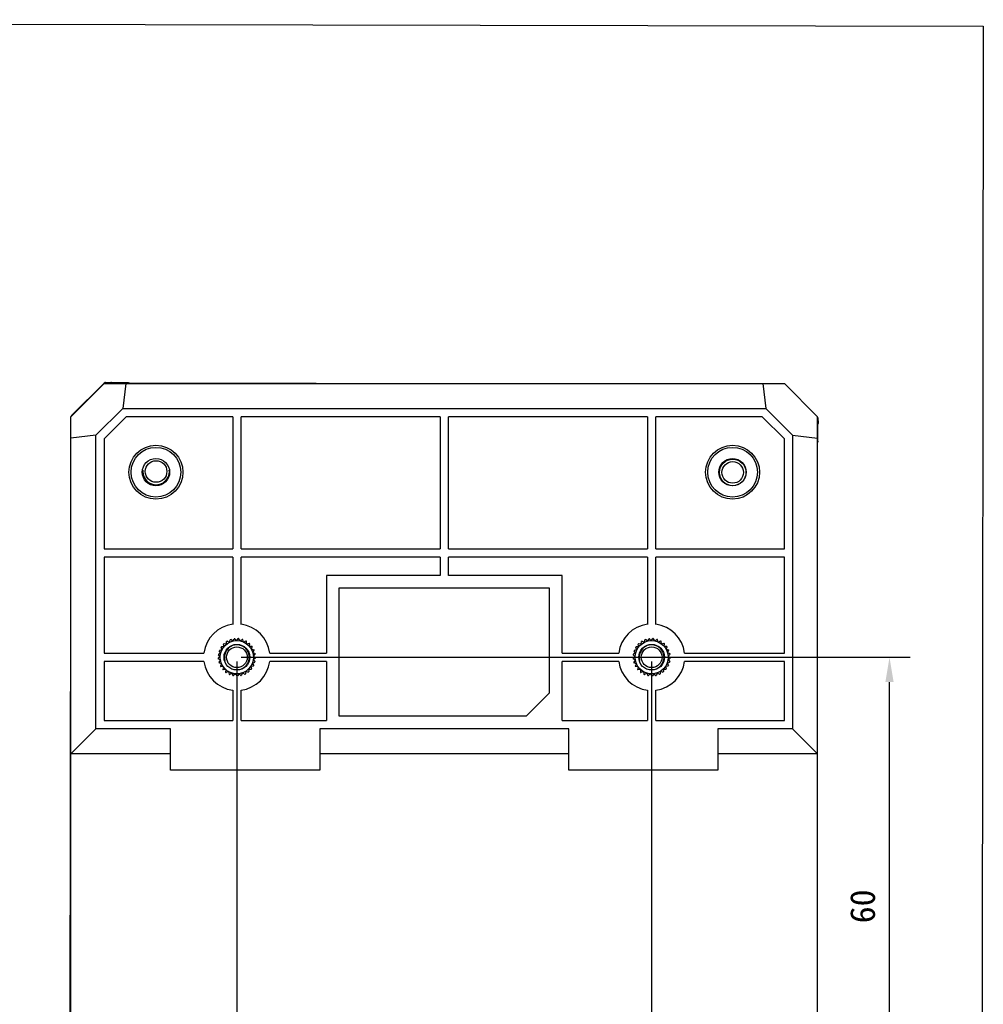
# Model space of a CAD drawing. Header units: millimetres. Extents: x -8 to 1187, y 463 to 992.
# Tile 13 of 13: x 260 to 376, y 582 to 701. Entities that reach past the tile are written whole.
import ezdxf

# ---------------------------------------------------------------- set-up
doc = ezdxf.new("R2010")
doc.units = ezdxf.units.MM
doc.header["$LTSCALE"] = 32.67
doc.header["$PDMODE"] = 3
doc.header["$PDSIZE"] = 8
doc.layers.get('0').update_dxf_attribs({"linetype": 'CONTINUOUS'})
doc.layers.get('Defpoints').update_dxf_attribs({"linetype": 'CONTINUOUS'})
doc.layers.add('00_COMPONENTS', color=7, linetype='CONTINUOUS')
doc.layers.add('51__DRAFT_DIMS', color=7, linetype='CONTINUOUS')
doc.styles.get("Standard").update_dxf_attribs({"font": 'simfang.ttf'})
doc.dimstyles.new('DIMSTYLE_1', dxfattribs={"dimtxt": 3, "dimasz": 3, "dimexe": 2.5, "dimexo": 0.5, "dimgap": 0.75, "dimtad": 1, "dimdsep": 46, "dimtxsty": 'STANDARD', "dimblk": '_FILLED', "dimblk1": '_FILLED', "dimblk2": '_FILLED', "dimcen": 0.09, "dimclrt": 256, "dimazin": 2, "dimtp": 0.3, "dimtm": 0.3, "dimtfac": 1, "dimtofl": 0, "dimtmove": 0, "dimatfit": 3, "dimldrblk": '_FILLED', "dimfxl": 1, "dimtolj": 1, "dimarcsym": 0})

# ---------------------------------------------------------------- blocks, each defined once
blk = doc.blocks.new('_FILLED')
at = {"color": 0, "linetype": 'ByBlock'}
blk.add_solid([(0, 0), (-1, 0.167), (-1, -0.167)], dxfattribs=at)
blk = doc.blocks.new('*D15')
at = {"layer": '51__DRAFT_DIMS', "color": 0, "lineweight": -2}
for p, q in [((285.85, 623.36), (285.85, 506.36)), ((335.85, 623.36), (335.85, 506.36)), ((288.85, 508.86), (332.85, 508.86))]:
    blk.add_line(p, q, dxfattribs=at)
at = {"layer": 'Defpoints', "color": 0}
for p in [(285.85, 623.86), (335.85, 623.86), (335.85, 508.86)]:
    blk.add_point(p, dxfattribs=at)
at = {"layer": '51__DRAFT_DIMS', "color": 0, "linetype": 'ByBlock', "lineweight": -2, "xscale": 3, "yscale": 3, "zscale": 3, "rotation": 180}
blk.add_blockref('_FILLED', (285.85, 508.86), dxfattribs=at)
at = {"layer": '51__DRAFT_DIMS', "color": 0, "linetype": 'ByBlock', "lineweight": -2, "xscale": 3, "yscale": 3, "zscale": 3}
blk.add_blockref('_FILLED', (335.85, 508.86), dxfattribs=at)
at = {"layer": '51__DRAFT_DIMS', "insert": (310.85, 513.61), "char_height": 3, "attachment_point": 2, "line_spacing_factor": 0.9}
blk.add_mtext('\\A1;50', dxfattribs=at)
blk = doc.blocks.new('*D16')
at = {"layer": '51__DRAFT_DIMS', "color": 0, "lineweight": -2}
for p, q in [((286.35, 623.86), (367.03, 623.86)), ((364.53, 566.86), (364.53, 620.86)), ((286.35, 563.86), (367.03, 563.86))]:
    blk.add_line(p, q, dxfattribs=at)
at = {"layer": 'Defpoints', "color": 0}
for p in [(285.85, 623.86), (364.53, 623.86), (285.85, 563.86)]:
    blk.add_point(p, dxfattribs=at)
at = {"layer": '51__DRAFT_DIMS', "color": 0, "linetype": 'ByBlock', "lineweight": -2, "xscale": 3, "yscale": 3, "zscale": 3}
for p, rotation in [((364.53, 623.86), 90), ((364.53, 563.86), 270)]:
    blk.add_blockref('_FILLED', p, dxfattribs=dict(at, rotation=rotation))
at = {"layer": '51__DRAFT_DIMS', "insert": (359.78, 593.83), "char_height": 3, "attachment_point": 2, "rotation": 90, "line_spacing_factor": 0.9}
blk.add_mtext('\\A1;60', dxfattribs=at)

msp = doc.modelspace()

# ---------------------------------------------------------------- linework, layer by layer
msp.add_lwpolyline([(-8.144, 700.725), (375.839, 699.953), (375.598, 463.315), (-8.385, 464.087)], close=True)
at = {"layer": '00_COMPONENTS'}
for p, q in [((269.854, 656.861), (265.854, 652.861)), ((269.845, 656.911), (265.927, 653.005)), ((269.854, 656.861), (351.854, 656.861)), ((269.997, 656.974), (270.672, 656.998)), ((270.672, 656.995), (270.672, 656.998)), ((270.672, 656.995), (270.672, 656.998)), ((270.672, 656.953), (270.672, 656.995)), ((270.673, 656.861), (270.672, 656.953)), ((272.666, 656.949), (270.765, 656.952)), ((272.461, 656.861), (272.097, 653.861)), ((272.671, 656.949), (272.67, 656.949)), ((272.693, 656.949), (272.671, 656.949)), ((272.729, 656.95), (272.693, 656.949)), ((272.786, 656.951), (272.729, 656.95)), ((272.903, 656.949), (317.954, 656.878)), ((319.754, 656.875), (320.354, 656.874)), ((349.248, 656.861), (349.611, 653.861)), ((355.854, 652.861), (351.854, 656.861)), ((272.097, 653.861), (268.854, 650.618)), ((272.097, 653.861), (349.611, 653.861)), ((352.854, 650.618), (349.611, 653.861)), ((265.854, 530.861), (265.854, 652.861)), ((269.854, 650.204), (272.511, 652.861)), ((285.354, 652.861), (272.511, 652.861)), ((285.354, 652.861), (285.354, 636.918)), ((286.354, 636.918), (286.354, 652.861)), ((310.354, 652.861), (286.354, 652.861)), ((310.354, 652.861), (310.354, 636.918)), ((311.354, 636.918), (311.354, 652.861)), ((335.354, 652.861), (311.354, 652.861)), ((335.354, 652.861), (335.354, 636.918)), ((336.354, 636.918), (336.354, 652.861)), ((349.197, 652.861), (336.354, 652.861)), ((349.197, 652.861), (351.854, 650.204)), ((355.854, 530.861), (355.854, 652.861)), ((355.854, 652.037), (355.916, 652.038)), ((355.87, 650.044), (355.873, 651.945)), ((355.895, 652.713), (355.919, 652.038)), ((355.916, 652.038), (355.919, 652.038)), ((355.916, 652.038), (355.919, 652.038)), ((268.854, 650.618), (265.854, 650.254)), ((268.854, 615.237), (268.854, 650.618)), ((352.854, 650.618), (352.854, 615.237)), ((352.854, 650.618), (355.854, 650.254)), ((269.854, 650.204), (269.854, 636.918)), ((351.854, 636.918), (351.854, 650.204)), ((355.87, 650.039), (355.87, 650.039)), ((355.87, 650.017), (355.87, 650.039)), ((355.871, 649.98), (355.87, 650.017)), ((355.872, 649.924), (355.871, 649.98)), ((269.854, 636.918), (285.354, 636.918)), ((286.354, 636.918), (310.354, 636.918)), ((311.354, 636.918), (335.354, 636.918)), ((336.354, 636.918), (351.854, 636.918)), ((269.854, 635.918), (269.854, 624.361)), ((285.354, 635.918), (269.854, 635.918)), ((285.354, 635.918), (285.354, 627.829)), ((286.354, 627.829), (286.354, 635.918)), ((310.354, 635.918), (286.354, 635.918)), ((310.354, 635.918), (310.354, 633.726)), ((311.354, 633.726), (311.354, 635.918)), ((335.354, 635.918), (311.354, 635.918)), ((335.354, 635.918), (335.354, 627.829)), ((336.354, 627.829), (336.354, 635.918)), ((351.854, 635.918), (336.354, 635.918)), ((351.854, 624.361), (351.854, 635.918)), ((265.697, 533.982), (265.854, 633.232)), ((296.646, 633.726), (296.646, 624.361)), ((310.354, 633.726), (296.646, 633.726)), ((325.062, 633.726), (311.354, 633.726)), ((325.062, 624.361), (325.062, 633.726)), ((298.154, 632.181), (298.154, 616.781)), ((323.554, 632.181), (298.154, 632.181)), ((323.554, 619.581), (323.554, 632.181)), ((284.611, 625.428), (284.62, 625.742)), ((284.977, 625.658), (284.689, 625.786)), ((284.977, 625.658), (285.053, 625.963)), ((285.384, 625.805), (285.131, 625.991)), ((285.384, 625.805), (285.523, 626.086)), ((285.813, 625.86), (285.605, 626.097)), ((285.813, 625.86), (286.01, 626.105)), ((286.243, 625.823), (286.092, 626.098)), ((286.243, 625.823), (286.489, 626.02)), ((286.656, 625.693), (286.567, 625.995)), ((286.656, 625.693), (286.938, 625.833)), ((287.031, 625.478), (287.009, 625.792)), ((334.611, 625.428), (334.62, 625.742)), ((334.977, 625.658), (334.689, 625.786)), ((334.977, 625.658), (335.053, 625.963)), ((335.384, 625.805), (335.131, 625.991)), ((335.384, 625.805), (335.523, 626.086)), ((335.813, 625.86), (335.605, 626.097)), ((335.813, 625.86), (336.01, 626.105)), ((336.243, 625.823), (336.092, 626.098)), ((336.243, 625.823), (336.489, 626.02)), ((336.656, 625.693), (336.567, 625.995)), ((336.656, 625.693), (336.938, 625.833)), ((337.031, 625.478), (337.009, 625.792)), ((283.916, 624.356), (283.733, 624.611)), ((284.068, 624.761), (283.762, 624.689)), ((284.068, 624.761), (283.944, 625.05)), ((284.303, 625.124), (283.989, 625.119)), ((284.303, 625.124), (284.244, 625.432)), ((284.611, 625.428), (284.303, 625.491)), ((287.031, 625.478), (287.336, 625.554)), ((287.351, 625.187), (287.397, 625.498)), ((287.351, 625.187), (287.666, 625.195)), ((287.601, 624.834), (287.713, 625.128)), ((287.601, 624.834), (287.91, 624.775)), ((287.77, 624.436), (287.942, 624.699)), ((287.77, 624.436), (288.059, 624.312)), ((333.916, 624.356), (333.733, 624.611)), ((334.068, 624.761), (333.762, 624.689)), ((334.068, 624.761), (333.944, 625.05)), ((334.303, 625.124), (333.989, 625.119)), ((334.303, 625.124), (334.244, 625.432)), ((334.611, 625.428), (334.303, 625.491)), ((337.031, 625.478), (337.336, 625.554)), ((337.351, 625.187), (337.397, 625.498)), ((337.351, 625.187), (337.666, 625.195)), ((337.601, 624.834), (337.713, 625.128)), ((337.601, 624.834), (337.91, 624.775)), ((337.77, 624.436), (337.942, 624.699)), ((337.77, 624.436), (338.059, 624.312)), ((269.854, 624.361), (281.886, 624.361)), ((269.854, 623.361), (269.854, 616.237)), ((281.886, 623.361), (269.854, 623.361)), ((283.855, 623.928), (283.608, 623.734)), ((283.888, 623.496), (283.614, 623.651)), ((283.855, 623.928), (283.621, 624.138)), ((283.916, 624.356), (283.633, 624.219)), ((283.888, 623.496), (283.688, 623.254)), ((287.727, 623.159), (288.024, 623.264)), ((287.834, 623.578), (288.101, 623.744)), ((287.834, 623.578), (288.044, 623.344)), ((287.849, 624.011), (288.074, 624.23)), ((287.849, 624.011), (288.104, 623.827)), ((289.823, 624.361), (296.646, 624.361)), ((296.646, 623.361), (289.823, 623.361)), ((296.646, 623.361), (296.646, 616.237)), ((325.062, 624.361), (331.886, 624.361)), ((325.062, 616.237), (325.062, 623.361)), ((331.886, 623.361), (325.062, 623.361)), ((333.855, 623.928), (333.608, 623.734)), ((333.888, 623.496), (333.614, 623.651)), ((333.855, 623.928), (333.621, 624.138)), ((333.916, 624.356), (333.633, 624.219)), ((333.888, 623.496), (333.688, 623.254)), ((337.727, 623.159), (338.024, 623.264)), ((337.834, 623.578), (338.101, 623.744)), ((337.834, 623.578), (338.044, 623.344)), ((337.849, 624.011), (338.074, 624.23)), ((337.849, 624.011), (338.104, 623.827)), ((339.823, 624.361), (351.854, 624.361)), ((351.854, 623.361), (339.823, 623.361)), ((351.854, 616.237), (351.854, 623.361)), ((284.012, 623.082), (283.711, 623.174)), ((284.012, 623.082), (283.869, 622.802)), ((284.222, 622.704), (283.909, 622.73)), ((284.222, 622.704), (284.143, 622.4)), ((284.509, 622.381), (284.198, 622.338)), ((284.509, 622.381), (284.497, 622.066)), ((284.859, 622.126), (284.564, 622.018)), ((284.859, 622.126), (284.914, 621.817)), ((286.921, 622.169), (286.878, 621.857)), ((286.921, 622.169), (287.22, 622.073)), ((287.259, 622.438), (287.285, 622.124)), ((287.259, 622.438), (287.573, 622.408)), ((287.532, 622.773), (287.845, 622.812)), ((287.532, 622.773), (287.625, 622.472)), ((287.727, 623.159), (287.882, 622.886)), ((334.012, 623.082), (333.711, 623.174)), ((334.012, 623.082), (333.869, 622.802)), ((334.222, 622.704), (333.909, 622.73)), ((334.222, 622.704), (334.143, 622.4)), ((334.509, 622.381), (334.198, 622.338)), ((334.509, 622.381), (334.497, 622.066)), ((334.859, 622.126), (334.564, 622.018)), ((334.859, 622.126), (334.914, 621.817)), ((336.921, 622.169), (336.878, 621.857)), ((336.921, 622.169), (337.22, 622.073)), ((337.259, 622.438), (337.285, 622.124)), ((337.259, 622.438), (337.573, 622.408)), ((337.532, 622.773), (337.845, 622.812)), ((337.532, 622.773), (337.625, 622.472)), ((337.727, 623.159), (337.882, 622.886)), ((285.255, 621.953), (284.99, 621.783)), ((285.255, 621.953), (285.376, 621.662)), ((285.679, 621.868), (285.457, 621.646)), ((285.679, 621.868), (285.86, 621.611)), ((286.112, 621.877), (285.942, 621.613)), ((286.112, 621.877), (286.343, 621.665)), ((286.532, 621.979), (286.423, 621.684)), ((286.532, 621.979), (286.804, 621.821)), ((335.255, 621.953), (334.99, 621.783)), ((335.255, 621.953), (335.376, 621.662)), ((335.679, 621.868), (335.457, 621.646)), ((335.679, 621.868), (335.86, 621.611)), ((336.112, 621.877), (335.942, 621.613)), ((336.112, 621.877), (336.343, 621.665)), ((336.532, 621.979), (336.423, 621.684)), ((336.532, 621.979), (336.804, 621.821)), ((285.354, 619.892), (285.354, 616.237)), ((286.354, 616.237), (286.354, 619.892)), ((335.354, 619.892), (335.354, 616.237)), ((336.354, 616.237), (336.354, 619.892)), ((323.554, 619.581), (320.754, 616.781)), ((269.854, 616.237), (285.354, 616.237)), ((286.354, 616.237), (296.646, 616.237)), ((298.154, 616.781), (320.754, 616.781)), ((325.062, 616.237), (335.354, 616.237)), ((336.354, 616.237), (351.854, 616.237)), ((268.854, 615.237), (265.854, 612.237)), ((277.854, 615.237), (268.854, 615.237)), ((277.854, 610.235), (277.854, 615.237)), ((295.854, 615.237), (295.854, 610.235)), ((325.854, 615.237), (295.854, 615.237)), ((325.854, 610.235), (325.854, 615.237)), ((343.854, 615.237), (343.854, 610.235)), ((352.854, 615.237), (343.854, 615.237)), ((355.854, 612.237), (352.854, 615.237)), ((277.854, 612.237), (265.854, 612.237)), ((325.854, 612.237), (295.854, 612.237)), ((355.854, 612.237), (343.854, 612.237)), ((295.854, 610.235), (277.854, 610.235)), ((343.854, 610.235), (325.854, 610.235))]:
    msp.add_line(p, q, dxfattribs=at)
for centre, radius in [((276.097, 646.168), 3.253), ((345.611, 646.168), 3.253), ((276.097, 646.168), 2.995), ((345.611, 646.168), 2.995), ((276.097, 646.168), 1.65), ((276.112, 646.256), 1.3), ((345.611, 646.168), 1.65), ((345.627, 646.146), 1.6), ((345.627, 646.146), 1.3), ((285.854, 623.861), 2), ((335.854, 623.861), 2), ((285.854, 623.861), 1.55), ((285.854, 623.861), 1.25), ((335.854, 623.861), 1.55), ((335.854, 623.861), 1.25)]:
    msp.add_circle(centre, radius, dxfattribs=at)
for centre, radius, start, end in [((272.898, 662.88), 5.931, 268.8968, 269.25732), ((272.92, 664.662), 7.713, 269.26863, 269.87538), ((266.076, 652.846), 0.218, 133.12587, 142.49885), ((363.569, 649.79), 7.699, 179.2684, 179.87611), ((361.8, 649.811), 5.929, 178.8964, 179.25712), ((276.112, 646.256), 1.6, 173.77287, 6.04625), ((285.854, 623.861), 4, 97.18076, 172.81924), ((285.854, 623.861), 4, 7.18076, 82.81924), ((335.854, 623.861), 4, 97.18076, 172.81924), ((335.854, 623.861), 4, 7.18076, 82.81924), ((285.854, 623.861), 2.25, 121.17383, 123.2788), ((285.854, 623.861), 2.25, 108.76004, 110.86501), ((285.854, 623.861), 2.25, 96.34624, 98.45122), ((285.854, 623.861), 2.25, 83.93245, 86.03742), ((285.854, 623.861), 2.25, 71.51866, 73.62363), ((285.854, 623.861), 2.25, 59.10487, 61.20984), ((335.854, 623.861), 2.25, 121.17383, 123.2788), ((335.854, 623.861), 2.25, 108.76004, 110.86501), ((335.854, 623.861), 2.25, 96.34624, 98.45122), ((335.854, 623.861), 2.25, 83.93245, 86.03742), ((335.854, 623.861), 2.25, 71.51866, 73.62363), ((335.854, 623.861), 2.25, 59.10487, 61.20984), ((285.854, 623.861), 2.25, 158.41521, 160.52018), ((285.854, 623.861), 2.25, 146.00142, 148.10639), ((285.854, 623.861), 2.25, 133.58762, 135.6926), ((285.854, 623.861), 1.5, 255, 195), ((285.854, 623.861), 2.25, 46.69107, 48.79604), ((285.854, 623.861), 2.25, 34.27728, 36.38225), ((285.854, 623.861), 2.25, 21.86349, 23.96846), ((335.854, 623.861), 2.25, 158.41521, 160.52018), ((335.854, 623.861), 2.25, 146.00142, 148.10639), ((335.854, 623.861), 2.25, 133.58762, 135.6926), ((335.854, 623.861), 1.5, 255, 195), ((335.854, 623.861), 2.25, 46.69107, 48.79604), ((335.854, 623.861), 2.25, 34.27728, 36.38225), ((335.854, 623.861), 2.25, 21.86349, 23.96846), ((285.854, 623.861), 4, 187.18076, 262.81924), ((285.854, 623.861), 2.25, 183.2428, 185.34777), ((285.854, 623.861), 2.25, 170.829, 172.93398), ((285.854, 623.861), 2.25, 195.65659, 197.76156), ((285.854, 623.861), 4, 277.18076, 352.81924), ((285.854, 623.861), 2.25, 344.62211, 346.72708), ((285.854, 623.861), 2.25, 9.44969, 11.55467), ((285.854, 623.861), 2.25, 357.0359, 359.14087), ((335.854, 623.861), 4, 187.18076, 262.81924), ((335.854, 623.861), 2.25, 183.2428, 185.34777), ((335.854, 623.861), 2.25, 170.829, 172.93398), ((335.854, 623.861), 2.25, 195.65659, 197.76156), ((335.854, 623.861), 4, 277.18076, 352.81924), ((335.854, 623.861), 2.25, 344.62211, 346.72708), ((335.854, 623.861), 2.25, 9.44969, 11.55467), ((335.854, 623.861), 2.25, 357.0359, 359.14087), ((285.854, 623.861), 2.25, 208.07038, 210.17535), ((285.854, 623.861), 2.25, 220.48418, 222.58915), ((285.854, 623.861), 2.25, 232.89797, 235.00294), ((285.854, 623.861), 2.25, 307.38073, 309.4857), ((285.854, 623.861), 2.25, 319.79452, 321.89949), ((285.854, 623.861), 2.25, 332.20831, 334.31329), ((335.854, 623.861), 2.25, 208.07038, 210.17535), ((335.854, 623.861), 2.25, 220.48418, 222.58915), ((335.854, 623.861), 2.25, 232.89797, 235.00294), ((335.854, 623.861), 2.25, 307.38073, 309.4857), ((335.854, 623.861), 2.25, 319.79452, 321.89949), ((335.854, 623.861), 2.25, 332.20831, 334.31329), ((285.854, 623.861), 2.25, 245.31176, 247.41673), ((285.854, 623.861), 2.25, 257.72556, 259.83053), ((285.854, 623.861), 2.25, 270.13935, 272.24432), ((285.854, 623.861), 2.25, 282.55314, 284.65811), ((285.854, 623.861), 2.25, 294.96693, 297.07191), ((335.854, 623.861), 2.25, 245.31176, 247.41673), ((335.854, 623.861), 2.25, 257.72556, 259.83053), ((335.854, 623.861), 2.25, 270.13935, 272.24432), ((335.854, 623.861), 2.25, 282.55314, 284.65811), ((335.854, 623.861), 2.25, 294.96693, 297.07191)]:
    msp.add_arc(centre, radius, start, end, dxfattribs=at)
for points in [[(269.843, 656.908), (269.852, 656.919), (269.863, 656.928), (269.874, 656.937)], [(269.865, 656.918), (269.868, 656.924), (269.87, 656.931), (269.874, 656.937)], [(270.787, 656.886), (270.787, 656.91), (270.778, 656.934), (270.765, 656.952)], [(272.751, 656.861), (272.75, 656.871), (272.747, 656.881), (272.743, 656.891)], [(265.866, 652.873), (265.869, 652.91), (265.882, 652.948), (265.903, 652.978)], [(265.922, 652.987), (265.915, 652.985), (265.909, 652.982), (265.903, 652.978)], [(355.854, 651.934), (355.861, 651.937), (355.867, 651.941), (355.873, 651.945)]]:
    msp.add_open_spline(points, degree=3, dxfattribs=at)
for points, knots in [([(269.857, 656.861), (269.858, 656.866), (269.859, 656.885), (269.861, 656.905), (269.865, 656.918)], [0, 0, 0, 0, 0.2738201, 1, 1, 1, 1]), ([(269.997, 656.974), (269.965, 656.974), (269.921, 656.964), (269.883, 656.943), (269.874, 656.937)], [0, 0, 0, 0, 0.7415532, 1, 1, 1, 1]), ([(270.765, 656.952), (270.759, 656.96), (270.735, 656.986), (270.698, 656.998), (270.672, 656.998)], [0, 0, 0, 0, 0.260394, 1, 1, 1, 1]), ([(270.836, 656.842), (270.836, 656.869), (270.824, 656.921), (270.776, 656.952), (270.754, 656.952)], [0, 0, 0, 0, 0.5476889, 1, 1, 1, 1]), ([(272.743, 656.891), (272.736, 656.908), (272.717, 656.938), (272.682, 656.95), (272.666, 656.949)], [0, 0, 0, 0, 0.5364164, 1, 1, 1, 1]), ([(272.784, 656.951), (272.796, 656.952), (272.813, 656.927), (272.819, 656.896), (272.822, 656.873), (272.823, 656.861)], [0, 0, 0, 0, 0.3428783, 0.6393177, 1, 1, 1, 1]), ([(272.903, 656.861), (272.903, 656.871), (272.903, 656.9), (272.902, 656.93), (272.903, 656.948)], [0, 0, 0, 0, 0.3600154, 1, 1, 1, 1]), ([(272.903, 656.948), (272.903, 656.949), (272.903, 656.949), (272.903, 656.949), (272.903, 656.949)], [0, 0, 0, 0, 0.9121634, 1, 1, 1, 1]), ([(265.988, 652.995), (265.982, 652.995), (265.959, 652.994), (265.937, 652.992), (265.922, 652.987)], [0, 0, 0, 0, 0.2760585, 1, 1, 1, 1]), ([(355.854, 651.91), (355.857, 651.913), (355.867, 651.927), (355.873, 651.944), (355.873, 651.956)], [0, 0, 0, 0, 0.2721998, 1, 1, 1, 1]), ([(355.895, 652.713), (355.895, 652.745), (355.885, 652.789), (355.864, 652.826), (355.858, 652.836)], [0, 0, 0, 0, 0.7415532, 1, 1, 1, 1]), ([(355.873, 651.945), (355.881, 651.95), (355.907, 651.975), (355.919, 652.012), (355.919, 652.038)], [0, 0, 0, 0, 0.260394, 1, 1, 1, 1]), ([(355.872, 649.925), (355.872, 649.924), (355.87, 649.913), (355.862, 649.906), (355.854, 649.902)], [0, 0, 0, 0, 0.1872902, 1, 1, 1, 1])]:
    msp.add_open_spline(points, degree=3, knots=knots, dxfattribs=at)

# ---------------------------------------------------------------- dimensions: what is measured, and where the dimension line sits
at = {"layer": '51__DRAFT_DIMS'}
dim = msp.add_linear_dim(base=(335.854, 508.86), p1=(285.854, 623.861), p2=(335.854, 623.861), dimstyle='DIMSTYLE_1', dxfattribs=at)
dim.commit()
dim.dimension.update_dxf_attribs({"geometry": '*D15', "text_midpoint": (310.845, 508.86), "dimtype": 160})
dim = msp.add_linear_dim(base=(364.528, 623.861), p1=(285.854, 563.861), p2=(285.854, 623.861), angle=90, dimstyle='DIMSTYLE_1', dxfattribs=at)
dim.commit()
dim.dimension.update_dxf_attribs({"geometry": '*D16', "text_midpoint": (364.528, 593.829), "dimtype": 160})

doc.saveas('drawing.dxf')
